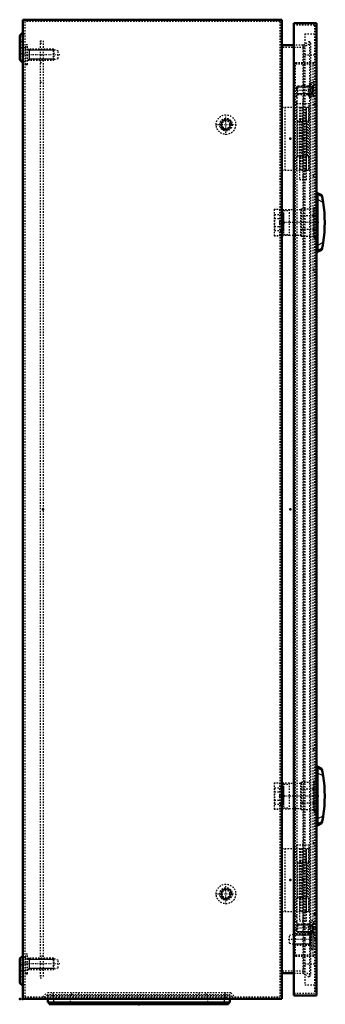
# Model space of a CAD drawing. Header units: millimetres. Extents: x 0 to 1687, y -28 to 1360.
# Tile 5 of 6: x 912 to 1130, y 276 to 980. Entities that reach past the tile are written whole.
import ezdxf

# ---------------------------------------------------------------- set-up
doc = ezdxf.new("R2010")
doc.units = ezdxf.units.MM
doc.linetypes.add('Center', pattern=[1.5, 0.45, -0.5, 0.05, -0.5])
doc.linetypes.add('Dashed', pattern=[2, 1, -1])
for name, color, linetype, lineweight in [('2d ConnectionPoints', 7, 'Continuous', 50), ('AM_0', 7, 'Continuous', 50), ('AM_4', 3, 'Continuous', 25), ('AM_5', 3, 'Continuous', 25), ('AM_7', 7, 'Center', 25), ('AM_9', 6, 'Dashed', 25)]:
    doc.layers.add(name, color=color, linetype=linetype, lineweight=lineweight)

# ---------------------------------------------------------------- blocks, each defined once
blk = doc.blocks.new('27_AG03_GPG_0__0_in_MAS0705021R5_0__1300')
at = {"layer": 'AM_0'}
for p, q in [((931.8, 279.53), (931.8, 277.03)), ((931.8, 277.03), (1061.8, 277.03)), ((1061.8, 279.53), (1061.8, 277.03))]:
    blk.add_line(p, q, dxfattribs=at)
at = {"layer": 'AM_4'}
for p, q in [((935.8, 279.53), (935.8, 277.03)), ((1057.8, 279.53), (1057.8, 277.03))]:
    blk.add_line(p, q, dxfattribs=at)
at = {"layer": 'AM_9'}
for p, q in [((931.8, 282.03), (1061.8, 282.03)), ((931.8, 282.03), (931.8, 279.53)), ((935.8, 282.03), (935.8, 279.53)), ((947.8, 282.03), (947.8, 277.03)), ((1045.8, 282.03), (1045.8, 277.03)), ((1057.8, 282.03), (1057.8, 279.53)), ((1061.8, 282.03), (1061.8, 279.53))]:
    blk.add_line(p, q, dxfattribs=at)
blk = doc.blocks.new('28_AF03R5_GP_0__0_in_MAS0705021R5_0__1300')
at = {"layer": 'AM_0'}
for p, q in [((932.8, 277.03), (932.8, 275.63)), ((932.8, 275.63), (1060.8, 275.63)), ((1060.8, 277.03), (1060.8, 275.63))]:
    blk.add_line(p, q, dxfattribs=at)
at = {"layer": 'AM_4'}
for p, q in [((937.8, 277.03), (937.8, 275.63)), ((1055.8, 277.03), (1055.8, 275.63))]:
    blk.add_line(p, q, dxfattribs=at)
blk = doc.blocks.new('29_AMP07050_MPL_0__0_in_MAS0705021R5_0__1300')
at = {"layer": 'AM_9'}
for p, q in [((926.3, 964.53), (928.3, 964.53)), ((926.3, 964.53), (926.3, 294.53)), ((928.3, 964.53), (928.3, 294.53)), ((926.3, 962.78), (928.3, 962.78)), ((926.3, 954.53), (928.3, 954.53)), ((926.3, 949.03), (928.3, 949.03)), ((926.3, 934.93), (928.3, 934.93)), ((926.3, 324.13), (928.3, 324.13)), ((928.3, 310.03), (926.3, 310.03)), ((926.3, 304.53), (928.3, 304.53)), ((926.3, 296.28), (928.3, 296.28)), ((926.3, 294.53), (928.3, 294.53))]:
    blk.add_line(p, q, dxfattribs=at)
blk = doc.blocks.new('30_MMSH06SS_0__right_1_0_in_MAS0705021R5_0__1300')
at = {"layer": 'AM_7'}
blk.add_line((1114, 922.15), (1114, 862.31), dxfattribs=at)
at = {"layer": 'AM_9'}
for p, q in [((1099.1, 917.03), (1099.1, 872.03)), ((1099.1, 917.03), (1117.89, 917.03)), ((1101.1, 917.03), (1101.1, 872.03)), ((1109.5, 919.43), (1109.5, 907.43)), ((1118.5, 919.43), (1109.5, 919.43)), ((1111.5, 917.03), (1111.5, 907.43)), ((1111.55, 917.03), (1111.55, 865.03)), ((1112.24, 917.03), (1112.24, 872.03)), ((1113.39, 917.03), (1113.39, 872.03)), ((1116.16, 917.03), (1116.16, 907.43)), ((1116.45, 865.03), (1116.45, 917.03)), ((1116.5, 907.43), (1116.5, 917.03)), ((1117.89, 917.03), (1117.89, 907.43)), ((1118.5, 907.43), (1118.5, 919.43)), ((1109.5, 907.43), (1118.5, 907.43)), ((1113.46, 881.63), (1113.46, 907.43)), ((1115.19, 907.43), (1115.19, 881.63)), ((1109.5, 881.63), (1118.5, 881.63)), ((1109.5, 881.63), (1109.5, 872.03)), ((1111.5, 881.63), (1111.5, 872.03)), ((1116.16, 881.63), (1116.16, 872.03)), ((1116.5, 872.03), (1116.5, 881.63)), ((1117.89, 881.63), (1117.89, 872.03)), ((1118.5, 872.03), (1118.5, 881.63)), ((1099.1, 872.03), (1118.5, 872.03)), ((1116.45, 865.03), (1111.55, 865.03))]:
    blk.add_line(p, q, dxfattribs=at)
blk = doc.blocks.new('31_ALL503_0_0__1_0_in_MAS0705021R5_0__1300')
at = {"layer": 'AM_0'}
for p, q in [((1124.4, 403.53), (1124.4, 445.53)), ((1127.44, 444.03), (1124.4, 445.53)), ((1127.69, 442.85), (1127.44, 444.03)), ((1124.4, 438.03), (1123.8, 438.03)), ((1123.8, 411.03), (1124.4, 411.03)), ((1124.4, 403.53), (1127.44, 405.04)), ((1127.44, 405.03), (1127.69, 406.21))]:
    blk.add_line(p, q, dxfattribs=at)
for points in [[(1128.43, 438.91), (1128.15, 440.51), (1128.02, 441.24), (1127.89, 441.9), (1127.75, 442.56), (1127.69, 442.85)], [(1127.69, 406.21), (1127.77, 406.57), (1127.89, 407.2), (1128.11, 408.35), (1128.35, 409.68), (1128.43, 410.16)]]:
    blk.add_lwpolyline(points, dxfattribs=at)
blk.add_arc((1040.7, 424.53), 88.9, 350.69559, 9.30441, dxfattribs=at)
at = {"layer": 'AM_4'}
for p, q in [((1127.69, 442.85), (1124.4, 444.48)), ((1128.43, 438.91), (1124.4, 440.9)), ((1128.43, 410.16), (1124.4, 408.17)), ((1127.69, 406.21), (1124.4, 404.59))]:
    blk.add_line(p, q, dxfattribs=at)
at = {"layer": 'AM_5'}
blk.add_line((1121.9, 435.53), (1121.9, 413.53), dxfattribs=at)
at = {"layer": 'AM_7'}
blk.add_line((1125.41, 424.53), (1096.31, 424.53), dxfattribs=at)
at = {"layer": 'AM_9'}
for p, q in [((1093.34, 433.99), (1093.34, 415.07)), ((1093.34, 433.99), (1097.34, 433.99)), ((1100.22, 433.72), (1093.34, 433.8)), ((1093.72, 430.31), (1098.74, 430.31)), ((1093.72, 430.31), (1093.72, 418.76)), ((1097.34, 433.99), (1097.34, 415.07)), ((1097.34, 433.94), (1104.22, 433.86)), ((1099.04, 431.12), (1098.74, 430.31)), ((1099.04, 431.12), (1099.04, 417.95)), ((1100.21, 430.31), (1100.2, 430.92)), ((1100.2, 430.92), (1100.2, 418.15)), ((1100.21, 430.31), (1100.22, 430.31)), ((1100.22, 433.72), (1100.22, 415.34)), ((1100.22, 433.03), (1104.22, 433.03)), ((1104.22, 433.86), (1104.22, 415.21)), ((1112.4, 433.53), (1104.22, 433.53)), ((1112.4, 433.93), (1112.9, 434.43)), ((1112.4, 415.13), (1112.4, 433.93)), ((1112.9, 434.43), (1123.4, 434.43)), ((1112.9, 414.63), (1112.9, 434.43)), ((1123.4, 414.38), (1123.4, 434.68)), ((1093.72, 427.42), (1098.74, 427.42)), ((1100.21, 427.42), (1100.22, 427.42)), ((1100.21, 421.65), (1100.21, 427.42)), ((1112.9, 429.33), (1112.4, 429.21)), ((1123.4, 429.33), (1112.9, 429.33)), ((1123.8, 429.15), (1123.4, 429.15)), ((1093.34, 415.26), (1100.22, 415.34)), ((1093.72, 421.65), (1098.74, 421.65)), ((1093.72, 418.76), (1098.74, 418.76)), ((1098.74, 418.76), (1099.04, 417.95)), ((1100.2, 418.15), (1100.21, 418.76)), ((1100.21, 421.65), (1100.22, 421.65)), ((1100.21, 418.76), (1100.22, 418.76)), ((1100.22, 416.04), (1104.22, 416.04)), ((1104.22, 415.53), (1112.4, 415.53)), ((1112.4, 419.85), (1112.9, 419.74)), ((1112.9, 419.74), (1123.4, 419.74)), ((1123.4, 419.92), (1123.8, 419.92)), ((1093.34, 415.07), (1097.34, 415.07)), ((1104.22, 415.21), (1097.34, 415.13)), ((1112.9, 414.63), (1112.4, 415.13)), ((1123.4, 414.63), (1112.9, 414.63))]:
    blk.add_line(p, q, dxfattribs=at)
for points in [[(1098.74, 430.31), (1098.46, 428.89), (1098.74, 427.42)], [(1098.74, 427.42), (1098.73, 427.36), (1098.47, 424.91), (1098.62, 422.39), (1098.74, 421.65)], [(1098.74, 421.65), (1098.46, 420.23), (1098.74, 418.76)]]:
    blk.add_lwpolyline(points, dxfattribs=at)
for centre, start, end in [((1099.6, 430.91), 0.32177, 160), ((1099.6, 418.15), 200, 359.67823)]:
    blk.add_arc(centre, 0.6, start, end, dxfattribs=at)
blk = doc.blocks.new('32_ALL503_0_0__2_0_in_MAS0705021R5_0__1300')
at = {"layer": 'AM_0'}
for p, q in [((1124.4, 813.53), (1124.4, 855.53)), ((1127.44, 854.03), (1124.4, 855.53)), ((1127.69, 852.85), (1127.44, 854.03)), ((1124.4, 848.03), (1123.8, 848.03)), ((1123.8, 821.03), (1124.4, 821.03)), ((1124.4, 813.53), (1127.44, 815.04)), ((1127.44, 815.03), (1127.69, 816.21))]:
    blk.add_line(p, q, dxfattribs=at)
for points in [[(1128.43, 848.91), (1128.15, 850.51), (1128.02, 851.24), (1127.89, 851.9), (1127.75, 852.56), (1127.69, 852.85)], [(1127.69, 816.21), (1127.77, 816.57), (1127.89, 817.2), (1128.11, 818.35), (1128.35, 819.68), (1128.43, 820.16)]]:
    blk.add_lwpolyline(points, dxfattribs=at)
blk.add_arc((1040.7, 834.53), 88.9, 350.69559, 9.30441, dxfattribs=at)
at = {"layer": 'AM_4'}
for p, q in [((1127.69, 852.85), (1124.4, 854.48)), ((1128.43, 848.91), (1124.4, 850.9)), ((1128.43, 820.16), (1124.4, 818.17)), ((1127.69, 816.21), (1124.4, 814.59))]:
    blk.add_line(p, q, dxfattribs=at)
at = {"layer": 'AM_5'}
blk.add_line((1121.9, 845.53), (1121.9, 823.53), dxfattribs=at)
at = {"layer": 'AM_7'}
blk.add_line((1125.41, 834.53), (1096.31, 834.53), dxfattribs=at)
at = {"layer": 'AM_9'}
for p, q in [((1123.4, 824.38), (1123.4, 844.68)), ((1093.34, 843.99), (1093.34, 825.07)), ((1093.34, 843.99), (1097.34, 843.99)), ((1100.22, 843.72), (1093.34, 843.8)), ((1093.72, 840.31), (1098.74, 840.31)), ((1093.72, 840.31), (1093.72, 828.76)), ((1097.34, 843.99), (1097.34, 825.07)), ((1097.34, 843.94), (1104.22, 843.86)), ((1099.04, 841.12), (1098.74, 840.31)), ((1099.04, 841.12), (1099.04, 827.95)), ((1100.21, 840.31), (1100.2, 840.92)), ((1100.2, 840.92), (1100.2, 828.15)), ((1100.21, 840.31), (1100.22, 840.31)), ((1100.22, 843.72), (1100.22, 825.34)), ((1100.22, 843.03), (1104.22, 843.03)), ((1104.22, 843.86), (1104.22, 825.21)), ((1112.4, 843.53), (1104.22, 843.53)), ((1112.4, 843.93), (1112.9, 844.43)), ((1112.4, 825.13), (1112.4, 843.93)), ((1112.9, 839.33), (1112.4, 839.21)), ((1112.9, 844.43), (1123.4, 844.43)), ((1112.9, 824.63), (1112.9, 844.43)), ((1123.4, 839.33), (1112.9, 839.33)), ((1123.8, 839.15), (1123.4, 839.15)), ((1093.72, 837.42), (1098.74, 837.42)), ((1093.72, 831.65), (1098.74, 831.65)), ((1100.21, 837.42), (1100.22, 837.42)), ((1100.21, 831.65), (1100.21, 837.42)), ((1100.21, 831.65), (1100.22, 831.65)), ((1093.34, 825.26), (1100.22, 825.34)), ((1093.34, 825.07), (1097.34, 825.07)), ((1093.72, 828.76), (1098.74, 828.76)), ((1104.22, 825.21), (1097.34, 825.13)), ((1098.74, 828.76), (1099.04, 827.95)), ((1100.2, 828.15), (1100.21, 828.76)), ((1100.21, 828.76), (1100.22, 828.76)), ((1100.22, 826.04), (1104.22, 826.04)), ((1104.22, 825.53), (1112.4, 825.53)), ((1112.4, 829.85), (1112.9, 829.74)), ((1112.9, 824.63), (1112.4, 825.13)), ((1112.9, 829.74), (1123.4, 829.74)), ((1123.4, 824.63), (1112.9, 824.63)), ((1123.4, 829.92), (1123.8, 829.92))]:
    blk.add_line(p, q, dxfattribs=at)
for points in [[(1098.74, 840.31), (1098.46, 838.89), (1098.74, 837.42)], [(1098.74, 831.65), (1098.46, 830.23), (1098.74, 828.76)], [(1098.74, 837.42), (1098.73, 837.36), (1098.47, 834.91), (1098.62, 832.39), (1098.74, 831.65)]]:
    blk.add_lwpolyline(points, dxfattribs=at)
for centre, start, end in [((1099.6, 840.91), 0.32177, 160), ((1099.6, 828.15), 200, 359.67823)]:
    blk.add_arc(centre, 0.6, start, end, dxfattribs=at)
blk = doc.blocks.new('33_ADP07050R5_0__0_in_MAS0705021R5_0__1300')
at = {"layer": 'AM_0'}
for p, q in [((1107.6, 977.03), (1123.8, 977.03)), ((1107.6, 977.03), (1107.6, 282.03)), ((1123.8, 977.03), (1123.8, 282.03)), ((1107.6, 282.03), (1123.8, 282.03))]:
    blk.add_line(p, q, dxfattribs=at)
at = {"layer": 'AM_5'}
for p, q in [((1109.7, 931.42), (1119.3, 931.42)), ((1119.3, 931.42), (1120.7, 931.42)), ((1120.7, 932.03), (1120.7, 931.42)), ((1120.7, 932.03), (1120.7, 926.03)), ((1109.7, 926.65), (1119.3, 926.65)), ((1119.3, 926.65), (1120.7, 926.65)), ((1120.7, 926.03), (1120.7, 926.65)), ((1109.7, 332.42), (1119.3, 332.42)), ((1119.3, 332.42), (1120.7, 332.42)), ((1120.7, 333.03), (1120.7, 332.42)), ((1120.7, 333.03), (1120.7, 327.03)), ((1107.2, 325.27), (1119.03, 325.27)), ((1109.7, 327.65), (1119.3, 327.65)), ((1119.03, 326.03), (1119.03, 318.03)), ((1119.3, 325.44), (1119.03, 325.27)), ((1119.3, 327.65), (1120.7, 327.65)), ((1120.2, 326.03), (1119.3, 325.44)), ((1120.7, 327.03), (1120.7, 327.65)), ((1107.2, 318.8), (1119.03, 318.8)), ((1119.3, 318.62), (1119.03, 318.8)), ((1120.2, 318.03), (1119.3, 318.62))]:
    blk.add_line(p, q, dxfattribs=at)
at = {"layer": 'AM_7'}
for p, q in [((1122.93, 929.03), (1109.07, 929.03)), ((1122.93, 330.03), (1109.07, 330.03)), ((1123.19, 322.03), (1103.5, 322.03))]:
    blk.add_line(p, q, dxfattribs=at)
at = {"layer": 'AM_9'}
for p, q in [((1122.3, 975.53), (1107.6, 975.53)), ((1122.3, 975.53), (1122.3, 283.53)), ((1115.3, 969.53), (1115.3, 289.53)), ((1115.3, 969.53), (1122.3, 969.53)), ((1115.3, 954.53), (1122.3, 954.53)), ((1108.8, 949.03), (1122.3, 949.03)), ((1108.8, 310.03), (1108.8, 949.03)), ((1108.8, 948.03), (1122.3, 948.03)), ((1121.1, 949.03), (1121.1, 310.03)), ((1110, 930.03), (1108.8, 930.03)), ((1110.31, 932.03), (1109.7, 931.42)), ((1109.7, 926.65), (1109.7, 931.42)), ((1110, 329.03), (1110, 930.03)), ((1121.5, 932.03), (1110.31, 932.03)), ((1110.31, 926.03), (1110.31, 932.03)), ((1118.1, 925.38), (1118.1, 932.69)), ((1119.3, 932.28), (1118.1, 932.28)), ((1121.1, 934.53), (1119.16, 934.05)), ((1119.16, 924.02), (1119.16, 934.05)), ((1122.3, 933.59), (1119.3, 932.85)), ((1122.3, 935.03), (1121.1, 935.03)), ((1121.1, 931.28), (1122.3, 931.28)), ((1121.5, 925.53), (1121.5, 932.53)), ((1122.3, 932.53), (1121.5, 932.53)), ((1110, 929.03), (1108.8, 929.03)), ((1110, 925.03), (1108.8, 925.03)), ((1110, 924.03), (1108.8, 924.03)), ((1109.7, 926.65), (1110.31, 926.03)), ((1110.31, 926.03), (1121.5, 926.03)), ((1118.1, 925.78), (1119.3, 925.78)), ((1119.16, 924.02), (1121.1, 923.54)), ((1119.3, 925.22), (1122.3, 924.47)), ((1121.1, 928.78), (1122.3, 928.78)), ((1121.1, 925.03), (1122.3, 925.03)), ((1121.5, 925.53), (1122.3, 925.53)), ((1110, 920.77), (1108.8, 920.77)), ((1110, 919.77), (1108.8, 919.77)), ((1109.9, 906.78), (1118.1, 906.78)), ((1109.9, 906.78), (1109.9, 882.28)), ((1111.4, 906.78), (1111.4, 882.28)), ((1116.6, 906.78), (1116.6, 882.28)), ((1117.39, 882.28), (1117.39, 906.78)), ((1118.1, 906.78), (1118.1, 882.28)), ((1109.9, 882.28), (1118.1, 882.28)), ((1121.1, 868.73), (1122.3, 868.73)), ((1121.1, 867.73), (1122.3, 867.73)), ((1123.8, 846.53), (1122.3, 846.53)), ((1122.3, 845.28), (1123.8, 845.28)), ((1122.3, 844.68), (1123.8, 844.68)), ((1122.3, 839.5), (1123.8, 839.5)), ((1122.3, 829.57), (1123.8, 829.57)), ((1122.3, 824.38), (1123.8, 824.38)), ((1122.3, 823.78), (1123.8, 823.78)), ((1122.3, 822.53), (1123.8, 822.53)), ((1121.1, 801.33), (1122.3, 801.33)), ((1121.1, 800.33), (1122.3, 800.33)), ((1121.1, 458.73), (1122.3, 458.73)), ((1121.1, 457.73), (1122.3, 457.73)), ((1123.8, 436.53), (1122.3, 436.53)), ((1122.3, 435.28), (1123.8, 435.28)), ((1122.3, 434.68), (1123.8, 434.68)), ((1122.3, 429.5), (1123.8, 429.5)), ((1122.3, 419.57), (1123.8, 419.57)), ((1122.3, 414.38), (1123.8, 414.38)), ((1122.3, 413.78), (1123.8, 413.78)), ((1122.3, 412.53), (1123.8, 412.53)), ((1121.1, 391.33), (1122.3, 391.33)), ((1121.1, 390.33), (1122.3, 390.33)), ((1109.9, 376.78), (1118.1, 376.78)), ((1109.9, 376.78), (1109.9, 352.28)), ((1111.4, 376.78), (1111.4, 352.28)), ((1116.6, 376.78), (1116.6, 352.28)), ((1117.39, 352.28), (1117.39, 376.78)), ((1118.1, 376.78), (1118.1, 352.28)), ((1109.9, 352.28), (1118.1, 352.28)), ((1110, 339.29), (1108.8, 339.29)), ((1108.8, 338.29), (1110, 338.29)), ((1110, 335.04), (1108.8, 335.04)), ((1110, 334.04), (1108.8, 334.04)), ((1110.31, 333.03), (1109.7, 332.42)), ((1109.7, 327.65), (1109.7, 332.42)), ((1121.5, 333.03), (1110.31, 333.03)), ((1110.31, 327.03), (1110.31, 333.03)), ((1118.1, 326.38), (1118.1, 333.69)), ((1119.3, 333.28), (1118.1, 333.28)), ((1121.1, 335.53), (1119.16, 335.05)), ((1119.16, 325.02), (1119.16, 335.05)), ((1122.3, 334.59), (1119.3, 333.85)), ((1122.3, 334.03), (1121.1, 334.03)), ((1121.5, 326.53), (1121.5, 333.53)), ((1122.3, 333.53), (1121.5, 333.53)), ((1107.2, 325.53), (1104.4, 324.78)), ((1104.4, 319.28), (1104.4, 324.78)), ((1107.7, 326.03), (1107.2, 325.53)), ((1107.2, 318.53), (1107.2, 325.53)), ((1107.7, 318.03), (1107.7, 326.03)), ((1120.2, 326.03), (1107.7, 326.03)), ((1110, 330.03), (1108.8, 330.03)), ((1110, 329.03), (1108.8, 329.03)), ((1109.7, 327.65), (1110.31, 327.03)), ((1110.31, 327.03), (1121.5, 327.03)), ((1118.1, 326.78), (1119.3, 326.78)), ((1119.16, 325.02), (1121.1, 324.54)), ((1119.3, 326.22), (1122.3, 325.47)), ((1120.2, 315.03), (1120.2, 329.03)), ((1121.4, 329.03), (1120.2, 329.03)), ((1121.1, 330.28), (1122.3, 330.28)), ((1121.1, 327.78), (1122.3, 327.78)), ((1121.1, 324.03), (1122.3, 324.03)), ((1121.4, 315.03), (1121.4, 329.03)), ((1122.3, 326.11), (1121.4, 326.53)), ((1121.5, 326.53), (1122.3, 326.53)), ((1104.4, 319.28), (1107.2, 318.53)), ((1107.2, 318.53), (1107.7, 318.03)), ((1107.7, 318.03), (1120.2, 318.03)), ((1121.4, 317.53), (1122.3, 317.95)), ((1108.8, 311.03), (1122.3, 311.03)), ((1108.8, 310.03), (1122.3, 310.03)), ((1120.2, 315.03), (1121.4, 315.03)), ((1115.3, 304.53), (1122.3, 304.53)), ((1115.3, 289.53), (1122.3, 289.53)), ((1107.6, 283.53), (1122.3, 283.53))]:
    blk.add_line(p, q, dxfattribs=at)
for points in [[(1121.1, 931.32), (1120.79, 931.12), (1119.61, 930.16), (1119.3, 929.74)], [(1119.3, 928.33), (1119.4, 928.17), (1120.09, 927.44), (1121.1, 926.75)], [(1119.3, 330.74), (1119.4, 330.89), (1120.09, 331.62), (1121.1, 332.32)], [(1121.1, 327.75), (1120.79, 327.94), (1119.61, 328.9), (1119.3, 329.33)]]:
    blk.add_lwpolyline(points, dxfattribs=at)
for centre, start, end in [((1119.5, 932.69), 104, 180), ((1119.5, 925.38), 180, 256), ((1119.5, 333.69), 104, 180), ((1119.5, 326.38), 180, 256)]:
    blk.add_arc(centre, 1.4, start, end, dxfattribs=at)
blk = doc.blocks.new('34_MMSH06SS_0__right_2_0_in_MAS0705021R5_0__1300')
at = {"layer": 'AM_7'}
blk.add_line((1114, 392.15), (1114, 332.31), dxfattribs=at)
at = {"layer": 'AM_9'}
for p, q in [((1109.5, 389.43), (1109.5, 377.43)), ((1118.5, 389.43), (1109.5, 389.43)), ((1118.5, 377.43), (1118.5, 389.43)), ((1099.1, 387.03), (1117.89, 387.03)), ((1099.1, 387.03), (1099.1, 342.03)), ((1101.1, 387.03), (1101.1, 342.03)), ((1111.5, 387.03), (1111.5, 377.43)), ((1111.55, 387.03), (1111.55, 335.03)), ((1112.24, 387.03), (1112.24, 342.03)), ((1113.39, 387.03), (1113.39, 342.03)), ((1116.16, 387.03), (1116.16, 377.43)), ((1116.45, 335.03), (1116.45, 387.03)), ((1116.5, 377.43), (1116.5, 387.03)), ((1117.89, 387.03), (1117.89, 377.43)), ((1109.5, 377.43), (1118.5, 377.43)), ((1113.46, 351.63), (1113.46, 377.43)), ((1115.19, 377.43), (1115.19, 351.63)), ((1109.5, 351.63), (1118.5, 351.63)), ((1109.5, 351.63), (1109.5, 342.03)), ((1111.5, 351.63), (1111.5, 342.03)), ((1116.16, 351.63), (1116.16, 342.03)), ((1116.5, 342.03), (1116.5, 351.63)), ((1117.89, 351.63), (1117.89, 342.03)), ((1118.5, 342.03), (1118.5, 351.63)), ((1099.1, 342.03), (1118.5, 342.03)), ((1116.45, 335.03), (1111.55, 335.03))]:
    blk.add_line(p, q, dxfattribs=at)
blk = doc.blocks.new('35_MAS0705021_0__0_in_MAS0705021R5_0__1300')
at = {"layer": 'AM_0'}
for p, q in [((913.8, 979.53), (1099, 979.53)), ((913.8, 979.53), (913.8, 279.53)), ((1099, 979.53), (1099, 279.53)), ((913.8, 970.31), (911.8, 968.31)), ((911.8, 968.31), (911.8, 950.75)), ((1107.6, 961.23), (1099, 961.23)), ((911.8, 950.75), (913.8, 948.75)), ((913.8, 310.31), (911.8, 308.31)), ((911.8, 308.31), (911.8, 290.75)), ((1099, 297.83), (1107.6, 297.83)), ((911.8, 290.75), (913.8, 288.75)), ((913.8, 279.53), (1099, 279.53))]:
    blk.add_line(p, q, dxfattribs=at)
at = {"layer": 'AM_5'}
for p, q in [((917.3, 958.53), (918.47, 957.77)), ((918.47, 958.53), (918.47, 950.53)), ((926.3, 957.77), (918.47, 957.77)), ((928.3, 957.77), (926.3, 957.77)), ((936.3, 957.77), (928.3, 957.77)), ((917.3, 950.53), (918.47, 951.3)), ((926.3, 951.3), (918.47, 951.3)), ((928.3, 951.3), (926.3, 951.3)), ((936.3, 951.3), (928.3, 951.3)), ((917.3, 308.53), (918.47, 307.77)), ((918.47, 308.53), (918.47, 300.53)), ((926.3, 307.77), (918.47, 307.77)), ((928.3, 307.77), (926.3, 307.77)), ((936.3, 307.77), (928.3, 307.77)), ((917.3, 300.53), (918.47, 301.3)), ((926.3, 301.3), (918.47, 301.3)), ((928.3, 301.3), (926.3, 301.3)), ((936.3, 301.3), (928.3, 301.3))]:
    blk.add_line(p, q, dxfattribs=at)
for centre in [(1059, 904.53), (1059, 354.53)]:
    blk.add_arc(centre, 3.23, 75, 15, dxfattribs=at)
at = {"layer": 'AM_7'}
for p, q in [((915.37, 959.53), (911.63, 959.53)), ((940.29, 954.53), (914, 954.53)), ((1059, 897.18), (1059, 911.88)), ((1051.65, 904.53), (1066.35, 904.53)), ((1059, 347.18), (1059, 361.88)), ((1051.65, 354.53), (1066.35, 354.53)), ((940.29, 304.53), (914, 304.53)), ((915.37, 299.53), (911.63, 299.53)), ((935.26, 283.94), (935.26, 279.32)), ((1058.34, 283.94), (1058.34, 279.32)), ((923.8, 279.46), (923.8, 281))]:
    blk.add_line(p, q, dxfattribs=at)
at = {"layer": 'AM_9'}
for p, q in [((915.2, 978.13), (915.2, 280.93)), ((1097.6, 978.13), (915.2, 978.13)), ((1097.6, 978.13), (1097.6, 280.93)), ((915.2, 969.73), (913.2, 967.73)), ((913.2, 967.73), (913.2, 951.33)), ((913.2, 963.78), (911.8, 963.78)), ((916.1, 959.03), (915.2, 958.61)), ((916.1, 947.53), (916.1, 961.53)), ((917.3, 961.53), (916.1, 961.53)), ((917.3, 947.53), (917.3, 961.53)), ((935.8, 958.53), (917.3, 958.53)), ((936.3, 958.03), (935.8, 958.53)), ((935.8, 950.53), (935.8, 958.53)), ((939.1, 957.28), (936.3, 958.03)), ((936.3, 951.03), (936.3, 958.03)), ((1097.6, 959.83), (1114.38, 959.83)), ((1114, 961.23), (1107.6, 961.23)), ((1118.6, 963.89), (1114, 961.23)), ((1114, 961.23), (1114, 297.83)), ((1114.38, 959.83), (1119.3, 962.68)), ((1114.38, 959.83), (1114.38, 299.23)), ((1119.3, 962.68), (1118.6, 963.89)), ((1118.6, 963.89), (1118.6, 295.18)), ((1119.3, 962.68), (1119.3, 296.39)), ((911.8, 955.28), (913.2, 955.28)), ((913.2, 951.33), (915.2, 949.33)), ((915.2, 950.45), (916.1, 950.03)), ((917.3, 950.53), (935.8, 950.53)), ((935.8, 950.53), (936.3, 951.03)), ((936.3, 951.03), (939.1, 951.78)), ((939.1, 951.78), (939.1, 957.28)), ((916.1, 947.53), (917.3, 947.53)), ((915.2, 309.73), (913.2, 307.73)), ((916.1, 297.53), (916.1, 311.53)), ((917.3, 311.53), (916.1, 311.53)), ((917.3, 297.53), (917.3, 311.53)), ((913.2, 303.78), (911.8, 303.78)), ((913.2, 307.73), (913.2, 291.33)), ((916.1, 309.03), (915.2, 308.61)), ((935.8, 308.53), (917.3, 308.53)), ((936.3, 308.03), (935.8, 308.53)), ((935.8, 300.53), (935.8, 308.53)), ((939.1, 307.28), (936.3, 308.03)), ((936.3, 301.03), (936.3, 308.03)), ((939.1, 301.78), (939.1, 307.28)), ((915.2, 300.45), (916.1, 300.03)), ((916.1, 297.53), (917.3, 297.53)), ((917.3, 300.53), (935.8, 300.53)), ((935.8, 300.53), (936.3, 301.03)), ((936.3, 301.03), (939.1, 301.78)), ((1114.38, 299.23), (1097.6, 299.23)), ((1107.6, 297.83), (1114, 297.83)), ((1114, 297.83), (1118.6, 295.18)), ((1119.3, 296.39), (1114.38, 299.23)), ((1118.6, 295.18), (1119.3, 296.39)), ((911.8, 295.28), (913.2, 295.28)), ((913.2, 291.33), (915.2, 289.33)), ((928.22, 280.93), (931.02, 283.73)), ((931.6, 282.33), (928.8, 279.53)), ((1062.58, 283.73), (931.02, 283.73)), ((1062, 282.33), (931.6, 282.33)), ((935.26, 283.73), (935.26, 280.93)), ((948.8, 282.33), (948.8, 283.73)), ((953.8, 282.33), (953.8, 283.73)), ((1039.8, 282.33), (1039.8, 283.73)), ((1044.8, 282.33), (1044.8, 283.73)), ((1058.34, 280.93), (1058.34, 283.73)), ((1064.8, 279.53), (1062, 282.33)), ((1062.58, 283.73), (1065.38, 280.93)), ((915.2, 280.93), (1097.6, 280.93)), ((919.45, 280.93), (919.45, 279.53)), ((928.15, 279.53), (928.15, 280.93)), ((935.26, 280.76), (935.26, 279.53)), ((1058.34, 280.76), (1058.34, 279.53))]:
    blk.add_line(p, q, dxfattribs=at)
for centre, radius in [((1059, 904.53), 7), ((1059, 904.53), 4.5), ((1059, 904.53), 4.08), ((1059, 904.53), 4), ((1059, 904.53), 3.5), ((1059, 904.53), 2.75), ((1059, 354.53), 7), ((1059, 354.53), 4.5), ((1059, 354.53), 4.08), ((1059, 354.53), 4), ((1059, 354.53), 3.5), ((1059, 354.53), 2.75)]:
    blk.add_circle(centre, radius, dxfattribs=at)

msp = doc.modelspace()

# ---------------------------------------------------------------- linework, layer by layer
at = {"layer": '2d ConnectionPoints'}
for p in [(1122.3, 919.033), (1105.1, 894.533), (1105.1, 894.533), (1114, 894.533), (1100.222, 834.533), (1123.8, 834.533), (1123.8, 834.533), (928.3, 629.533), (928.3, 629.533), (1105.1, 629.533), (1100.222, 424.533), (1123.8, 424.533), (1123.8, 424.533), (1105.1, 364.533), (1105.1, 364.533), (1114, 364.533), (1114, 364.533), (1122.3, 340.033), (911.8, 279.533), (913.8, 279.533), (996.8, 275.633), (996.8, 275.633), (996.8, 275.633)]:
    msp.add_point(p, dxfattribs=at)

# ---------------------------------------------------------------- block references
for name in ['35_MAS0705021_0__0_in_MAS0705021R5_0__1300', '33_ADP07050R5_0__0_in_MAS0705021R5_0__1300', '29_AMP07050_MPL_0__0_in_MAS0705021R5_0__1300', '30_MMSH06SS_0__right_1_0_in_MAS0705021R5_0__1300', '32_ALL503_0_0__2_0_in_MAS0705021R5_0__1300', '31_ALL503_0_0__1_0_in_MAS0705021R5_0__1300', '34_MMSH06SS_0__right_2_0_in_MAS0705021R5_0__1300', '27_AG03_GPG_0__0_in_MAS0705021R5_0__1300', '28_AF03R5_GP_0__0_in_MAS0705021R5_0__1300']:
    msp.add_blockref(name, (0, 0))

doc.saveas('drawing.dxf')
